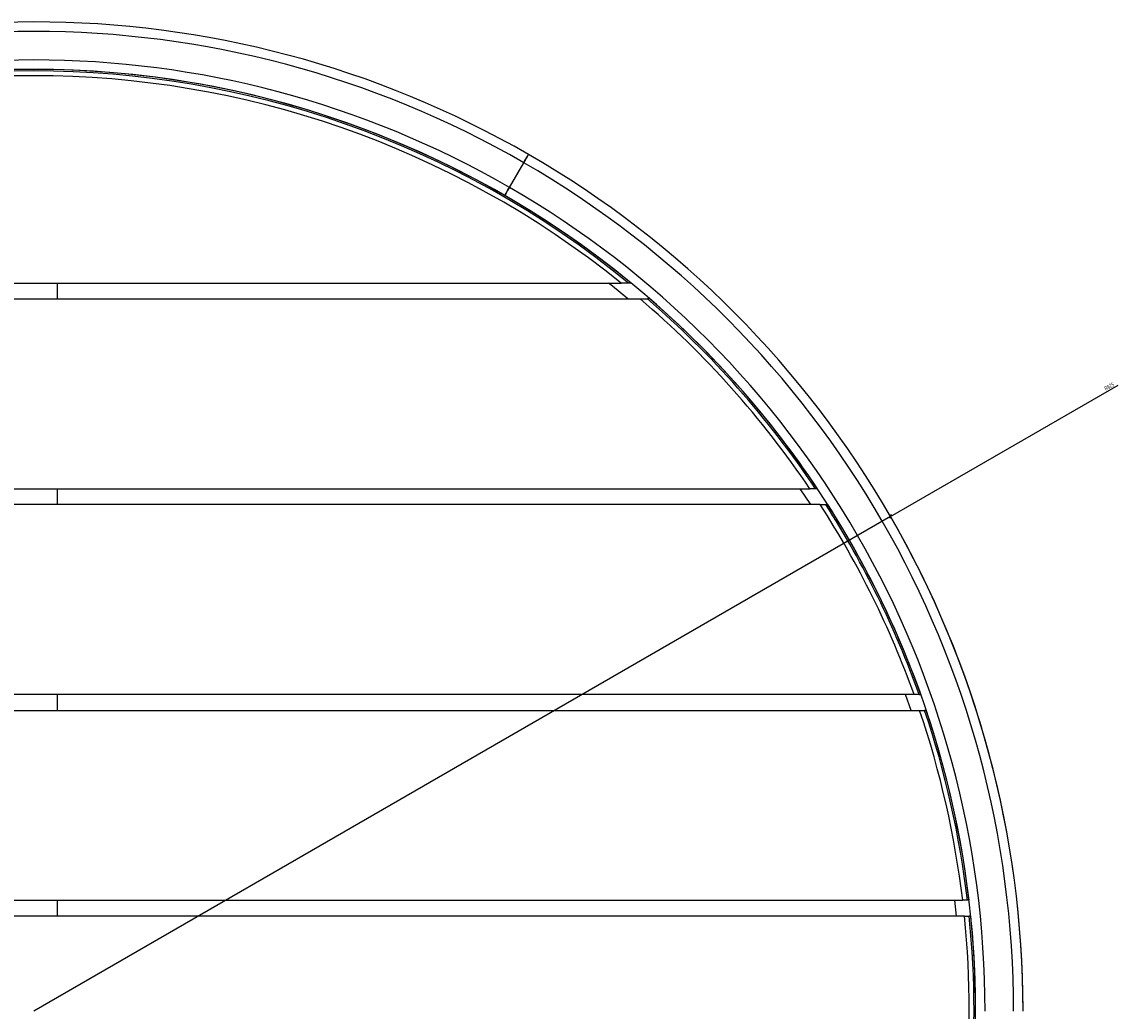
# Model space of a CAD drawing. Header units: millimetres. Extents: x 175 to 2927, y 493 to 2438.
# Tile 3 of 12: x 792 to 1485, y 1118 to 1743. Entities that reach past the tile are written whole.
import ezdxf

# ---------------------------------------------------------------- set-up
doc = ezdxf.new("R2010")
doc.units = ezdxf.units.MM
doc.layers.add('LINHAS_LAYOUT', color=7, linetype='Continuous', lineweight=25)
doc.styles.add('SLDTEXTSTYLE0', font='TXT', dxfattribs={"width": 0.605})
doc.dimstyles.new('SLDDIMSTYLE2', dxfattribs={"dimtxt": 2.568319, "dimasz": 2, "dimexe": 0, "dimexo": 0.0625, "dimgap": 0.64208, "dimtad": 1, "dimdec": 1, "dimrnd": 1e-09, "dimzin": 12, "dimdsep": 46, "dimtxsty": 'SLDTEXTSTYLE0', "dimblk1": 'OBLIQUE', "dimblk2": 'OBLIQUE', "dimsah": 1, "dimcen": 0, "dimadec": 0, "dimazin": 3, "dimtfac": 1, "dimtdec": 1, "dimtofl": 0, "dimtmove": 0, "dimatfit": 3, "dimldrblk": 'OBLIQUE', "dimfxl": 0, "dimfrac": 2, "dimtolj": 1, "dimtzin": 12, "dimarcsym": 0})

# ---------------------------------------------------------------- blocks, each defined once
blk = doc.blocks.new('_OBLIQUE')
at = {"color": 0, "linetype": 'ByBlock', "lineweight": -2}
blk.add_line((-0.5, -0.5), (0.5, 0.5), dxfattribs=at)
blk = doc.blocks.new('_D_4')
at = {"layer": 'LINHAS_LAYOUT'}
for q in [(1484.56, 1513.47), (799.54, 1117.97)]:
    blk.add_line((1340.81, 1430.47), q, dxfattribs=at)
blk.add_arc((799.54, 1117.97), 625, 0.09167, 30.09167, dxfattribs=at)
at = {"layer": 'LINHAS_LAYOUT', "xscale": 2, "yscale": 2, "rotation": 210.0000000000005}
blk.add_blockref('_OBLIQUE', (1340.81, 1430.47, -157.73), dxfattribs=at)
at = {"layer": 'LINHAS_LAYOUT', "insert": (1475.55, 1512.21), "char_height": 2.646, "attachment_point": 1, "rotation": 30, "style": 'SLDTEXTSTYLE0'}
blk.add_mtext('R625', dxfattribs=at)

msp = doc.modelspace()

# ---------------------------------------------------------------- linework, layer by layer
at = {"color": 7, "linetype": 'Continuous', "lineweight": 25}
for p, q in [((1100.04, 1638.45), (1109.04, 1654.04)), ((428.49, 1577.97), (1170.59, 1577.97)), ((814.54, 1567.97), (814.54, 1577.97)), ((1176.93, 1577.97), (1175.35, 1577.97)), ((416.42, 1567.97), (1182.66, 1567.97)), ((1188.8, 1567.97), (1187.27, 1567.97)), ((309.25, 1447.97), (1289.83, 1447.97)), ((814.54, 1437.97), (814.54, 1447.97)), ((1290.45, 1437.97), (1283.79, 1447.97)), ((1294.64, 1447.97), (1293.44, 1447.97)), ((1296.41, 1437.97), (302.67, 1437.97)), ((1299.98, 1437.97), (1301.16, 1437.97)), ((1355.67, 1317.97), (243.41, 1317.97)), ((814.54, 1307.97), (814.54, 1317.97)), ((1353.88, 1307.97), (1350.35, 1317.97)), ((1358.86, 1317.97), (1359.92, 1317.97)), ((239.91, 1307.97), (1359.17, 1307.97)), ((1363.39, 1307.97), (1362.33, 1307.97)), ((212.7, 1187.97), (1386.38, 1187.97)), ((814.54, 1177.97), (814.54, 1187.97)), ((1390.41, 1187.97), (1389.4, 1187.97)), ((1387.49, 1177.97), (211.59, 1177.97)), ((1391.51, 1177.97), (1390.5, 1177.97))]:
    msp.add_line(p, q, dxfattribs=at)
at = {"color": 7, "linetype": 'Continuous', "lineweight": 25, "flags": 128}
for points in [[(1112.04, 1659.24), (1111.98, 1659.14), (1111.81, 1658.84), (1111.53, 1658.36), (1111.16, 1657.72), (1110.71, 1656.93), (1110.19, 1656.03), (1109.63, 1655.06), (1109.04, 1654.04)], [(1109.04, 1654.04), (1109.63, 1655.06), (1110.19, 1656.03), (1110.71, 1656.93), (1111.16, 1657.72), (1111.53, 1658.36), (1111.81, 1658.84), (1111.98, 1659.14), (1112.04, 1659.24)], [(1100.04, 1638.45), (1099.46, 1637.44), (1098.89, 1636.46), (1098.37, 1635.57), (1097.92, 1634.78), (1097.55, 1634.13), (1097.27, 1633.65), (1097.1, 1633.36), (1097.04, 1633.26)], [(1097.04, 1633.26), (1097.1, 1633.36), (1097.27, 1633.65), (1097.55, 1634.13), (1097.92, 1634.78), (1098.37, 1635.57), (1098.89, 1636.46), (1099.46, 1637.44), (1100.04, 1638.45)], [(1174.9, 1567.97), (1165.12, 1575.96), (1162.58, 1577.97)], [(1382.46, 1177.97), (1382.46, 1177.99), (1381.34, 1187.97)]]:
    msp.add_lwpolyline(points, dxfattribs=at)
at = {"color": 7, "linetype": 'Continuous', "lineweight": 25}
for radius, start, end in [(625, 60, 120), (619, 60, 120), (601, 60, 120), (595, 50.63392, 129.36608), (594, 50.75164, 129.24836), (595, 60, 120), (591, 51.109, 128.891), (625, 0, 60), (619, 0, 60), (601, 0, 60), (595, 0, 60), (591, 33.94354, 49.58966), (594, 33.74899, 49.25095), (595, 33.68467, 49.13931), (591, 19.78, 32.78275), (594, 19.67597, 32.59658), (595, 19.64154, 32.53503), (591, 6.80227, 18.753), (594, 6.76775, 18.65478), (595, 6.75633, 18.62227), (591, 354.17313, 5.82687), (594, 354.20266, 5.79734), (595, 354.21244, 5.78756)]:
    msp.add_arc((799.54, 1117.97), radius, start, end, dxfattribs=at)
for points, knots in [([(1175.35, 1577.97), (1175.32, 1577.97), (1175.26, 1577.97), (1174.78, 1577.97), (1173.85, 1577.97), (1172.37, 1577.97), (1171.2, 1577.97), (1170.59, 1577.97)], [0, 0, 0, 0, 0.121989, 0.243212, 0.426022, 0.706981, 1, 1, 1, 1]), ([(1182.66, 1567.97), (1183.44, 1567.97), (1184.67, 1567.97), (1186.08, 1567.97), (1186.84, 1567.97), (1187.21, 1567.97), (1187.25, 1567.97), (1187.27, 1567.97)], [0, 0, 0, 0, 0.384596, 0.609669, 0.777004, 0.903437, 1, 1, 1, 1]), ([(1293.44, 1447.97), (1293.41, 1447.97), (1293.35, 1447.97), (1292.87, 1447.97), (1292.16, 1447.97), (1291.12, 1447.97), (1290.29, 1447.97), (1289.83, 1447.97)], [0, 0, 0, 0, 0.170564, 0.340697, 0.521572, 0.731576, 1, 1, 1, 1]), ([(1296.41, 1437.97), (1296.92, 1437.97), (1297.9, 1437.97), (1299.04, 1437.97), (1299.73, 1437.97), (1299.96, 1437.97), (1299.97, 1437.97), (1299.98, 1437.97)], [0, 0, 0, 0, 0.296952, 0.567761, 0.759676, 0.952429, 1, 1, 1, 1]), ([(1358.86, 1317.97), (1358.83, 1317.97), (1358.76, 1317.97), (1358.26, 1317.97), (1357.51, 1317.97), (1356.61, 1317.97), (1355.97, 1317.97), (1355.67, 1317.97)], [0, 0, 0, 0, 0.199128, 0.398082, 0.601973, 0.817199, 1, 1, 1, 1]), ([(1359.17, 1307.97), (1359.54, 1307.97), (1360.28, 1307.97), (1361.26, 1307.97), (1361.98, 1307.97), (1362.3, 1307.97), (1362.32, 1307.97), (1362.33, 1307.97)], [0, 0, 0, 0, 0.230122, 0.460443, 0.684241, 0.896183, 1, 1, 1, 1]), ([(1389.4, 1187.97), (1389.37, 1187.97), (1389.3, 1187.97), (1388.79, 1187.97), (1388.03, 1187.97), (1387.18, 1187.97), (1386.61, 1187.97), (1386.38, 1187.97)], [0, 0, 0, 0, 0.212822, 0.425624, 0.639089, 0.85397, 1, 1, 1, 1]), ([(1387.49, 1177.97), (1387.83, 1177.97), (1388.51, 1177.97), (1389.41, 1177.97), (1390.1, 1177.97), (1390.45, 1177.97), (1390.49, 1177.97), (1390.5, 1177.97)], [0, 0, 0, 0, 0.2160906, 0.432187, 0.647776, 0.862299, 1, 1, 1, 1])]:
    msp.add_open_spline(points, degree=3, knots=knots, dxfattribs=at)

# ---------------------------------------------------------------- dimensions: what is measured, and where the dimension line sits
at = {"layer": 'LINHAS_LAYOUT'}
dim = msp.add_radius_dim(center=(799.54, 1117.97), mpoint=(1340.81, 1430.47), dimstyle='SLDDIMSTYLE2', dxfattribs=at)
dim.commit()
dim.dimension.update_dxf_attribs({"geometry": '_D_4', "text_midpoint": (1480.91, 1511.36), "dimtype": 164})

doc.saveas('drawing.dxf')
